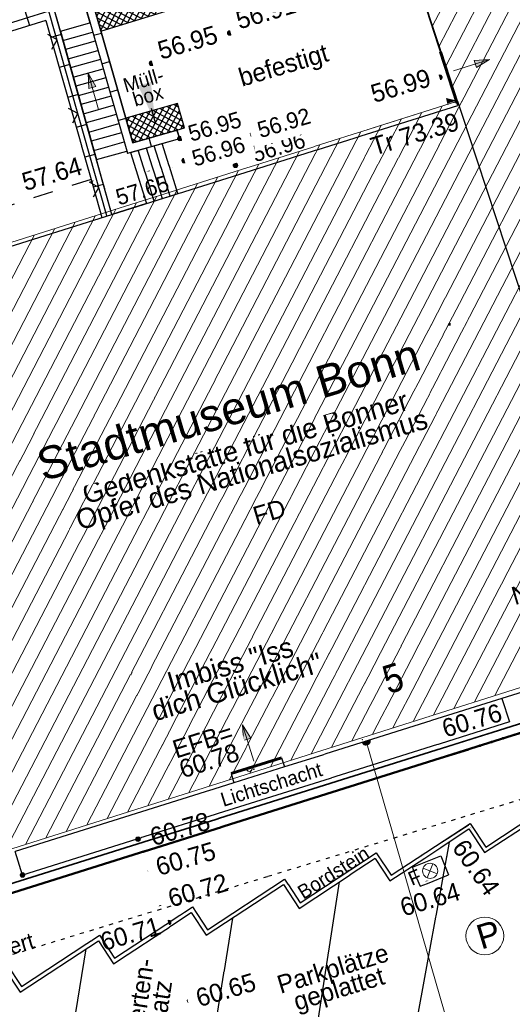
# Model space of a CAD drawing. Header units: metres. Extents: x 32365810 to 32367010, y 5620411 to 5622366.
# Tile 92 of 198: x 32366231 to 32366243, y 5622018 to 5622043. Entities that reach past the tile are written whole.
import ezdxf
from ezdxf import colors
from ezdxf.entities.mleader import LeaderData, LeaderLine
from ezdxf.math import Vec2, Vec3

# ---------------------------------------------------------------- set-up
doc = ezdxf.new("R2010")
doc.units = ezdxf.units.M
for name, pattern in [('1000.100', [0]), ('1000.101', [1, 0.5, -0.5]), ('1000.104', [0.225, 0.075, -0.15]), ('1000.106', [0]), ('1000.110', [0]), ('1000.195', [0]), ('1000.210', [0]), ('1000.325', [0]), ('1600.1047', [0]), ('1600.2013', [0, 0]), ('1600.2028', [0]), ('1600.2505', [0])]:
    doc.linetypes.add(name, pattern=pattern)
doc.layers.get('0').update_dxf_attribs({"color": 1, "linetype": 'CONTINUOUS'})
for name, color, linetype in [('Beschriftung Gebäude', 7, 'CONTINUOUS'), ('Beschriftung Topographie', 7, 'CONTINUOUS'), ('EFB-_ Dachhöhen Bestandsgebäude (NHN)', 7, 'CONTINUOUS'), ('Fahrbahnmarkierung', 7, 'CONTINUOUS'), ('Flurstücke_Grenzpunkte', 11, 'CONTINUOUS'), ('Gebäude', 31, 'CONTINUOUS'), ('Höhen_ gemessen (NHN)', 7, 'CONTINUOUS'), ('Höhentexte_ gemessen (NHN)', 7, 'CONTINUOUS'), ('Lagebezeichnungen', 12, 'CONTINUOUS'), ('Siedlungsflächen - Bauwerke u. Einrichtungen', 51, 'CONTINUOUS'), ('Stromversorgung', 7, 'CONTINUOUS'), ('Symbole Topographie', 7, 'CONTINUOUS'), ('Topgraphie_ weitere örtliche Aufnahme', 7, 'CONTINUOUS'), ('Topographie_ örtl. Aufnahme', 7, 'CONTINUOUS')]:
    doc.layers.add(name, color=color, linetype=linetype)
doc.styles.add('AP-Darstellung unsichtbar', font='Arial.ttf')
doc.styles.add('Arial', font='Arial.ttf')
doc.styles.add('Beschriftung Fahrbahnmarkierung_ grau', font='Century Gothic.ttf')
doc.styles.add('Beschriftung Feuerwehr_Brandschutz_ dünn_ rot', font='Century Gothic.ttf')
doc.styles.add('Beschriftung schwarz_ Stift 0.25', font='Century Gothic.ttf')
doc.styles.add('Beschriftung Topographie_ blau', font='Century Gothic.ttf')
doc.styles.add('Dachhöhe NHN_ Bestand_ gemessen', font='Century Gothic.ttf')
doc.styles.add('Dachhöhe NHN_ Bestand_ gemessen_ schwarz', font='Century Gothic.ttf')
doc.styles.add('Hausnummern NRW', font='Arial.ttf', dxfattribs={"width": 0.85})
doc.styles.add('Höhe NHN_ gemessen_ blau', font='Century Gothic.ttf')
doc.styles.add('Höhe NHN_ gemessen_ schwarz', font='Century Gothic.ttf')
doc.styles.add('Sonstiger Text_ Bezeichnung - N 7 380', font='Arial.ttf')

# ---------------------------------------------------------------- blocks, each defined once
blk = doc.blocks.new('S1000.360')
at = {"lineweight": -2}
blk.add_hatch(color=0, dxfattribs=at).paths.add_polyline_path([(0, 0.25), (0.05, 0.05), (-0.05, 0.05)], flags=0)
at = {"color": 0, "lineweight": -2}
for p, q in [((-0.05, 0.05), (0, 0.25)), ((0, 0.25), (0.05, 0.05)), ((0, 0.25), (0, -0.25)), ((0.05, 0.05), (-0.05, 0.05))]:
    blk.add_line(p, q, dxfattribs=at)
blk = doc.blocks.new('S1000.319')
at = {"color": 0, "lineweight": -2}
blk.add_circle((0, 0), 0.5, dxfattribs=at)
at = {"color": 0, "lineweight": -2, "insert": (-0.19717, -0.320478), "char_height": 0.65, "attachment_point": 7, "line_spacing_factor": 0.69, "style": 'Arial'}
blk.add_mtext('P', dxfattribs=at)
blk = doc.blocks.new('S1000.364', base_point=(0.25, 0))
at = {"color": 0, "lineweight": -2}
for p, q in [((0.075, 0.175), (0.425, -0.175)), ((0.425, 0.175), (0.075, -0.175))]:
    blk.add_line(p, q, dxfattribs=at)
blk.add_circle((0.25, 0), 0.25, dxfattribs=at)
at = {"color": 0, "lineweight": -2, "insert": (-0.5, -0.235), "char_height": 0.47, "attachment_point": 7, "line_spacing_factor": 0.69, "style": 'Arial'}
blk.add_mtext('F', dxfattribs=at)
blk = doc.blocks.new('S1000.474')
at = {"lineweight": -2}
blk.add_hatch(color=0, dxfattribs=at).paths.add_polyline_path([(-0.125, 0), (-0.120741, 0.032352), (-0.108253, 0.0625), (-0.088388, 0.088388), (-0.0625, 0.108253), (-0.032352, 0.120741), (0, 0.125), (0.032352, 0.120741), (0.0625, 0.108253), (0.088388, 0.088388), (0.108253, 0.0625), (0.120741, 0.032352), (0.125, 0), (0, 0)], flags=0)
at = {"color": 0, "lineweight": -2}
for p, q in [((-0.125, 0), (0, 0)), ((0, 0), (0.125, 0))]:
    blk.add_line(p, q, dxfattribs=at)
blk.add_arc((0, 0), 0.125, 0, 180, dxfattribs=at)
for p in [(-0.125, 0), (0, 0), (0.125, 0)]:
    blk.add_point(p, dxfattribs=at)
blk = doc.blocks.new('S1000.15')
at = {"color": 0, "lineweight": -2}
for p, q in [((-0.5, 0.05), (-0.485, 0.1)), ((0.495, 0.05), (-0.5, 0.05)), ((-0.5, -0.05), (-0.5, 0)), ((-0.5, 0), (0.5, 0)), ((-0.485, 0.1), (0.49, 0.1)), ((-0.475, 0.15), (-0.455, 0.2)), ((0.475, 0.15), (-0.475, 0.15)), ((-0.455, 0.2), (0.455, 0.2)), ((-0.43, 0.25), (-0.4, 0.3)), ((0.43, 0.25), (-0.43, 0.25)), ((-0.4, 0.3), (0.395, 0.3)), ((-0.355, 0.35), (-0.295, 0.4)), ((0.36, 0.35), (-0.355, 0.35)), ((-0.295, 0.4), (0.3, 0.4)), ((0.22, 0.45), (-0.215, 0.45)), ((0.3, 0.4), (0.22, 0.45)), ((0.395, 0.3), (0.36, 0.35)), ((0.455, 0.2), (0.43, 0.25)), ((0.49, 0.1), (0.475, 0.15)), ((0.5, 0), (0.495, 0.05)), ((0.495, -0.05), (-0.5, -0.05)), ((-0.475, -0.15), (-0.49, -0.1)), ((-0.49, -0.1), (0.485, -0.1)), ((0.475, -0.15), (-0.475, -0.15)), ((-0.43, -0.25), (-0.455, -0.2)), ((-0.455, -0.2), (0.46, -0.2)), ((0.425, -0.25), (-0.43, -0.25)), ((-0.355, -0.35), (-0.4, -0.3)), ((-0.4, -0.3), (0.395, -0.3)), ((0.345, -0.35), (-0.355, -0.35)), ((-0.205, -0.45), (-0.29, -0.4)), ((-0.29, -0.4), (0.285, -0.4)), ((0.2, -0.45), (-0.205, -0.45)), ((0.285, -0.4), (0.345, -0.35)), ((0.395, -0.3), (0.425, -0.25)), ((0.46, -0.2), (0.475, -0.15)), ((0.485, -0.1), (0.495, -0.05))]:
    blk.add_line(p, q, dxfattribs=at)
blk.add_circle((0, 0), 0.5, dxfattribs=at)
blk = doc.blocks.new('S1000.400')
at = {"lineweight": -2}
blk.add_hatch(color=0, dxfattribs=at).paths.add_polyline_path([(-0.49, 0), (0.49, 0), (0.479292, -0.101877), (0.447637, -0.199301), (0.396418, -0.288015), (0.327874, -0.364141), (0.245, -0.424352), (0.151418, -0.466018), (0.051219, -0.487316), (-0.051219, -0.487316), (-0.151418, -0.466018), (-0.245, -0.424352), (-0.327874, -0.364141), (-0.396418, -0.288015), (-0.447637, -0.199301), (-0.479292, -0.101877)], flags=0)
at = {"color": 0, "lineweight": -2}
blk.add_circle((0, 0), 0.5, dxfattribs=at)
for start, end in [(0, 180), (180, 0)]:
    blk.add_arc((0, 0), 0.49, start, end, dxfattribs=at)
blk = doc.blocks.new('S1000.114', base_point=(0, 0.366025))
at = {"lineweight": -2}
blk.add_hatch(color=0, dxfattribs=at).paths.add_polyline_path([(-0.5, -0.5), (0, 0.366026), (0, -0.5)], flags=0)
at = {"color": 0, "lineweight": -2}
for p, q in [((0, 0.366026), (-0.5, -0.5)), ((0.5, -0.5), (0, 0.366026)), ((-0.5, -0.5), (0, -0.5)), ((0, -0.5), (0.5, -0.5))]:
    blk.add_line(p, q, dxfattribs=at)
blk = doc.blocks.new('Flurgrenze_ Begleitsignatur')
at = {"color": 0, "lineweight": -2}
for p, q in [((-0.29, 0), (-0.12, 0)), ((0.12, 0), (0.29, 0))]:
    blk.add_line(p, q, dxfattribs=at)
for p in [(-0.06, 0), (0, 0), (0.06, 0)]:
    blk.add_point(p, dxfattribs=at)
blk = doc.blocks.new('O315')
at = {"layer": 'Flurstücke_Grenzpunkte', "color": 251, "linetype": '1600.2013', "lineweight": 50, "true_color": 0x566563}
blk.add_line((32366219.31456, 5622017.272382), (32366266.57456, 5622032.149382), dxfattribs=at)
at = {"layer": 'Flurstücke_Grenzpunkte', "color": 251, "lineweight": 50, "true_color": 0x566563, "xscale": 5, "yscale": 5, "zscale": 5, "rotation": 17.473507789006}
blk.add_blockref('Flurgrenze_ Begleitsignatur', (32366242.94456, 5622024.710882), dxfattribs=at)
blk = doc.blocks.new('O805')
at = {"layer": 'Flurstücke_Grenzpunkte', "color": 7, "linetype": '1600.2028', "lineweight": 35}
blk.add_line((32366219.247, 5622017.487), (32366266.507, 5622032.364), dxfattribs=at)
blk = doc.blocks.new('O1900')
at = {"layer": 'Flurstücke_Grenzpunkte', "color": 7, "linetype": '1600.2028', "lineweight": 35}
blk.add_line((32366219.247, 5622017.487), (32366266.507, 5622032.364), dxfattribs=at)
blk = doc.blocks.new('O2790')
at = {"layer": 'Gebäude', "color": 7, "linetype": '1600.2505', "lineweight": 18}
for p, q in [((32366240.584, 5622045.191), (32366242.1, 5622040.587)), ((32366242.1, 5622040.587), (32366214.622, 5622031.897)), ((32366219.767, 5622018.486), (32366265.091, 5622032.865))]:
    blk.add_line(p, q, dxfattribs=at)
at = {"layer": 'Gebäude', "color": 7, "true_color": 0xffffff, "insert": (32366241.901902, 5622035.251295), "char_height": 0.45, "attachment_point": 5, "line_spacing_factor": 0.69, "style": 'AP-Darstellung unsichtbar', "bg_fill": 2}
blk.add_mtext('.', dxfattribs=at)
at = {"layer": 'Gebäude', "color": 7, "lineweight": 18, "insert": (32366236.426341, 5622032.940497), "char_height": 0.8, "attachment_point": 5, "rotation": 16.5124674, "line_spacing_factor": 0.69, "style": 'Sonstiger Text_ Bezeichnung - N 7 380', "bg_fill": 2}
blk.add_mtext('Stadtmuseum Bonn', dxfattribs=at)
at = {"layer": 'Lagebezeichnungen', "color": 7, "lineweight": 18, "insert": (32366240.612, 5622025.954), "char_height": 0.7, "attachment_point": 8, "rotation": 17.4738249, "line_spacing_factor": 0.69, "style": 'Hausnummern NRW', "bg_fill": 2}
blk.add_mtext('5', dxfattribs=at)
blk = doc.blocks.new('*X981')
at = {"color": 142, "linetype": '1000.100', "lineweight": 25, "true_color": 0x0087cd}
for p, q in [((32366236.632037, 5622043.365654, 57.404023), (32366237.113721, 5622044.27939, 59.912141)), ((32366236.801019, 5622043.418157, 57.725497), (32366237.282589, 5622044.331675, 59.992255)), ((32366236.970002, 5622043.470661, 58.046972), (32366237.451456, 5622044.383959, 60.072369)), ((32366237.138985, 5622043.523164, 58.368447), (32366237.620324, 5622044.436244, 60.152482)), ((32366238.147277, 5622043.843857, 60.29093), (32366237.24436, 5622044.319838, 59.974118)), ((32366237.307968, 5622043.575668, 58.689922), (32366237.789191, 5622044.488528, 60.232596)), ((32366238.09001, 5622044.015351, 60.291699), (32366237.413228, 5622044.372123, 60.054232)), ((32366237.476951, 5622043.628172, 59.011397), (32366237.931418, 5622044.490277, 60.293828)), ((32366238.032743, 5622044.186845, 60.292468), (32366237.582096, 5622044.424408, 60.134347)), ((32366237.645934, 5622043.680675, 59.332872), (32366237.986216, 5622044.326177, 60.293092)), ((32366237.975476, 5622044.358339, 60.293237), (32366237.750964, 5622044.476693, 60.214461)), ((32366235.956111, 5622043.15565, 56.91268), (32366236.438252, 5622044.070252, 59.591685)), ((32366236.125091, 5622043.208149, 56.910775), (32366236.607119, 5622044.122536, 59.671799)), ((32366236.294072, 5622043.260649, 56.908871), (32366236.775986, 5622044.174821, 59.751913)), ((32366237.312877, 5622043.577193, 58.699261), (32366236.40002, 5622044.058414, 59.573547)), ((32366236.463054, 5622043.31315, 57.082548), (32366236.944854, 5622044.227106, 59.832027)), ((32366237.481526, 5622043.629593, 59.020102), (32366236.568888, 5622044.110699, 59.653661)), ((32366237.650176, 5622043.681993, 59.340942), (32366236.737756, 5622044.162984, 59.733775)), ((32366237.818825, 5622043.734393, 59.661783), (32366236.906624, 5622044.215269, 59.81389)), ((32366237.987475, 5622043.786793, 59.982624), (32366237.075492, 5622044.267554, 59.894004)), ((32366237.814917, 5622043.733179, 59.654347), (32366238.041014, 5622044.162076, 60.292357)), ((32366235.111208, 5622042.893154, 56.922205), (32366235.593914, 5622043.808829, 59.191115)), ((32366235.280188, 5622042.945653, 56.9203), (32366235.762782, 5622043.861114, 59.271229)), ((32366235.449169, 5622042.998153, 56.918395), (32366235.931649, 5622043.913398, 59.351343)), ((32366236.469629, 5622043.315193, 57.095057), (32366235.555679, 5622043.796991, 59.172976)), ((32366235.61815, 5622043.050652, 56.91649), (32366236.100517, 5622043.965683, 59.431457)), ((32366236.638279, 5622043.367593, 57.415898), (32366235.724547, 5622043.849275, 59.25309)), ((32366235.78713, 5622043.103151, 56.914585), (32366236.269384, 5622044.017967, 59.511571)), ((32366236.806928, 5622043.419993, 57.736739), (32366235.893415, 5622043.90156, 59.333204)), ((32366236.975578, 5622043.472393, 58.057579), (32366236.062283, 5622043.953845, 59.413318)), ((32366237.144227, 5622043.524793, 58.37842), (32366236.231152, 5622044.00613, 59.493433)), ((32366237.9839, 5622043.785682, 59.975822), (32366238.095812, 5622043.997976, 60.291621)), ((32366234.266305, 5622042.630658, 56.931729), (32366234.749577, 5622043.547406, 58.790545)), ((32366234.435285, 5622042.683157, 56.929824), (32366234.918445, 5622043.599691, 58.870659)), ((32366234.604266, 5622042.735657, 56.927919), (32366235.087312, 5622043.651975, 58.950773)), ((32366234.773247, 5622042.788156, 56.926014), (32366235.256179, 5622043.70426, 59.030887)), ((32366235.795017, 5622043.105601, 56.914496), (32366234.880207, 5622043.587852, 58.852519)), ((32366234.942227, 5622042.840655, 56.924109), (32366235.425047, 5622043.756544, 59.111001)), ((32366235.96367, 5622043.157999, 56.912595), (32366235.049075, 5622043.640136, 58.932633)), ((32366236.132324, 5622043.210397, 56.910694), (32366235.217943, 5622043.692421, 59.012747)), ((32366236.300978, 5622043.262794, 56.908793), (32366235.386811, 5622043.744706, 59.092861)), ((32366233.590382, 5622042.420661, 56.939348), (32366234.074107, 5622043.338268, 58.47009)), ((32366233.759363, 5622042.47316, 56.937443), (32366234.242975, 5622043.390553, 58.550204)), ((32366233.928344, 5622042.52566, 56.935538), (32366234.411842, 5622043.442837, 58.630317)), ((32366234.951748, 5622042.843613, 56.924002), (32366234.035867, 5622043.326428, 58.451947)), ((32366234.097324, 5622042.578159, 56.933634), (32366234.58071, 5622043.495122, 58.710431)), ((32366235.120401, 5622042.89601, 56.922101), (32366234.204735, 5622043.378713, 58.532062)), ((32366235.289055, 5622042.948408, 56.9202), (32366234.373603, 5622043.430997, 58.612176)), ((32366235.457709, 5622043.000806, 56.918299), (32366234.542471, 5622043.483282, 58.69229)), ((32366235.626363, 5622043.053204, 56.916397), (32366234.711339, 5622043.535567, 58.772404)), ((32366233.113029, 5622042.855392, 57.738192), (32366233.22977, 5622043.076845, 58.06952)), ((32366233.162786, 5622042.681728, 57.48025), (32366233.398638, 5622043.12913, 58.149634)), ((32366234.108479, 5622042.581624, 56.933508), (32366233.191527, 5622043.065004, 58.051376)), ((32366233.212542, 5622042.508063, 57.222309), (32366233.567505, 5622043.181414, 58.229748)), ((32366233.262298, 5622042.334399, 56.964368), (32366233.736373, 5622043.233699, 58.309862)), ((32366234.277132, 5622042.634022, 56.931607), (32366233.360395, 5622043.117289, 58.131491)), ((32366233.421402, 5622042.368162, 56.941253), (32366233.90524, 5622043.285983, 58.389976)), ((32366234.445786, 5622042.68642, 56.929706), (32366233.529263, 5622043.169574, 58.211605)), ((32366234.61444, 5622042.738817, 56.927804), (32366233.698131, 5622043.221858, 58.291719)), ((32366234.783094, 5622042.791215, 56.925903), (32366233.866999, 5622043.274143, 58.371833)), ((32366233.939825, 5622042.529227, 56.935409), (32366233.076012, 5622042.984594, 57.930093)), ((32366233.771171, 5622042.476829, 56.93731), (32366233.1237, 5622042.81815, 57.682876)), ((32366233.602517, 5622042.424431, 56.939211), (32366233.171387, 5622042.651706, 57.435659)), ((32366233.433863, 5622042.372034, 56.941112), (32366233.219075, 5622042.485261, 57.188442))]:
    blk.add_line(p, q, dxfattribs=at)
blk = doc.blocks.new('*X983')
at = {"color": 142, "linetype": '1000.100', "lineweight": 25, "true_color": 0x0087cd}
for p, q in [((32366234.226328, 5622039.60457, 56.928043), (32366234.659927, 5622040.386349, 56.899181)), ((32366234.396269, 5622039.653254, 56.929502), (32366234.829867, 5622040.435033, 56.89243)), ((32366234.566209, 5622039.701938, 56.930961), (32366234.999808, 5622040.483717, 56.885679)), ((32366235.292822, 5622040.095952, 56.918455), (32366234.732006, 5622040.406998, 56.896317)), ((32366234.736149, 5622039.750622, 56.93242), (32366235.168453, 5622040.530066, 56.879164)), ((32366235.244135, 5622040.265894, 56.903074), (32366234.901947, 5622040.455682, 56.889566)), ((32366235.195449, 5622040.435835, 56.887693), (32366235.071888, 5622040.504366, 56.882815)), ((32366234.664083, 5622039.729976, 56.931801), (32366233.884625, 5622040.162288, 56.92999)), ((32366233.911628, 5622040.068039, 56.929463), (32366233.980165, 5622040.191612, 56.926184)), ((32366233.960315, 5622039.898104, 56.928512), (32366234.150105, 5622040.240297, 56.919433)), ((32366234.009003, 5622039.72817, 56.927561), (32366234.320046, 5622040.288981, 56.912682)), ((32366234.834024, 5622039.77866, 56.93326), (32366234.052242, 5622040.212261, 56.923321)), ((32366234.057691, 5622039.558235, 56.92661), (32366234.489986, 5622040.337665, 56.905931)), ((32366235.003965, 5622039.827345, 56.934719), (32366234.222183, 5622040.260945, 56.91657)), ((32366235.173906, 5622039.876029, 56.93578), (32366234.392124, 5622040.309629, 56.909819)), ((32366235.341508, 5622039.92601, 56.933836), (32366234.562065, 5622040.358313, 56.903068)), ((32366234.90609, 5622039.799306, 56.933879), (32366235.217139, 5622040.360127, 56.894545)), ((32366235.07603, 5622039.847989, 56.935338), (32366235.265824, 5622040.190189, 56.909926)), ((32366234.494142, 5622039.681292, 56.930342), (32366233.933315, 5622039.992344, 56.929039)), ((32366235.245971, 5622039.896674, 56.935017), (32366235.31451, 5622040.02025, 56.925306)), ((32366234.3242, 5622039.632608, 56.928883), (32366233.982005, 5622039.8224, 56.928088)), ((32366234.154259, 5622039.583924, 56.927425), (32366234.030696, 5622039.652456, 56.927137))]:
    blk.add_line(p, q, dxfattribs=at)
blk = doc.blocks.new('*X986')
at = {"color": 142, "linetype": '1000.100', "lineweight": 25, "true_color": 0x0087cd}
for p, q in [((32366237.337731, 5622044.676053), (32366237.430207, 5622044.377385)), ((32366236.638858, 5622044.459671), (32366236.731334, 5622044.161004)), ((32366235.939985, 5622044.243289), (32366236.03246, 5622043.944623)), ((32366234.542239, 5622043.810524), (32366234.634714, 5622043.511862)), ((32366235.241112, 5622044.026906), (32366235.333587, 5622043.728242)), ((32366233.843366, 5622043.594142), (32366233.93584, 5622043.295481)), ((32366233.144493, 5622043.37776), (32366233.236967, 5622043.0791)), ((32366232.88497, 5622042.923773), (32366233.077599, 5622042.978959)), ((32366233.086472, 5622042.220459), (32366233.279104, 5622042.275646)), ((32366233.287975, 5622041.517145), (32366233.48061, 5622041.572333)), ((32366233.489477, 5622040.813831), (32366233.682115, 5622040.86902)), ((32366233.69098, 5622040.110517), (32366233.883621, 5622040.165707)), ((32366234.520211, 5622039.466292), (32366234.462683, 5622039.672299))]:
    blk.add_line(p, q, dxfattribs=at)
blk = doc.blocks.new('*X987')
at = {"color": 142, "linetype": '1000.100', "lineweight": 25, "true_color": 0x0087cd}
for p, q in [((32366231.38311, 5622042.832424), (32366231.49761, 5622042.462628)), ((32366232.285666, 5622042.239023), (32366232.024525, 5622042.165572)), ((32366232.494499, 5622041.496591), (32366232.235574, 5622041.423763)), ((32366232.703333, 5622040.754158), (32366232.446623, 5622040.681953)), ((32366232.912166, 5622040.011725), (32366232.657672, 5622039.940143)), ((32366233.121, 5622039.269292), (32366232.868722, 5622039.198334)), ((32366233.329833, 5622038.526859), (32366233.079771, 5622038.456524))]:
    blk.add_line(p, q, dxfattribs=at)
blk = doc.blocks.new('*X1270')
at = {"color": 253, "linetype": '1600.1047', "lineweight": 18, "true_color": 0xb2b2b2}
for p, q in [((32366242.520483, 5622025.704523), (32366257.635606, 5622054.866656)), ((32366241.509483, 5622025.383784), (32366256.626681, 5622054.549922)), ((32366242.014983, 5622025.544153), (32366257.131143, 5622054.708289)), ((32366241.003982, 5622025.223414), (32366256.122219, 5622054.391555)), ((32366243.025984, 5622025.864893), (32366257.828512, 5622054.423926)), ((32366239.992982, 5622024.902675), (32366255.113294, 5622054.074822)), ((32366240.498482, 5622025.063045), (32366255.617757, 5622054.233189)), ((32366239.487482, 5622024.742306), (32366254.608832, 5622053.916455)), ((32366238.476481, 5622024.421567), (32366253.599907, 5622053.599721)), ((32366238.981981, 5622024.581936), (32366254.10437, 5622053.758088)), ((32366237.970981, 5622024.261197), (32366253.095445, 5622053.441355)), ((32366236.95998, 5622023.940458), (32366252.086521, 5622053.124621)), ((32366237.46548, 5622024.100828), (32366252.590983, 5622053.282988)), ((32366236.45448, 5622023.780089), (32366251.582058, 5622052.966254)), ((32366235.443479, 5622023.459349), (32366250.573134, 5622052.649521)), ((32366235.948979, 5622023.619719), (32366251.077596, 5622052.807887)), ((32366234.432478, 5622023.13861), (32366249.564209, 5622052.332787)), ((32366234.937979, 5622023.29898), (32366250.068672, 5622052.491154)), ((32366233.926978, 5622022.978241), (32366249.059747, 5622052.17442)), ((32366232.915977, 5622022.657502), (32366248.050823, 5622051.857687)), ((32366233.421478, 5622022.817871), (32366248.555285, 5622052.016053)), ((32366241.978286, 5622040.956639), (32366247.54636, 5622051.69932)), ((32366241.650108, 5622041.953295), (32366246.537436, 5622051.382586)), ((32366241.814197, 5622041.454967), (32366247.041898, 5622051.540953)), ((32366241.486019, 5622042.451622), (32366243.622467, 5622046.573545)), ((32366232.410477, 5622022.497132), (32366241.725272, 5622040.468491)), ((32366231.399476, 5622022.176393), (32366240.714896, 5622040.148957)), ((32366231.904977, 5622022.336763), (32366241.220084, 5622040.308724)), ((32366230.893976, 5622022.016024), (32366240.209707, 5622039.989189)), ((32366229.882975, 5622021.695284), (32366239.199331, 5622039.669655)), ((32366230.388476, 5622021.855654), (32366239.704519, 5622039.829422)), ((32366229.377475, 5622021.534915), (32366238.694143, 5622039.509887)), ((32366228.366474, 5622021.214176), (32366237.683767, 5622039.190353)), ((32366228.871975, 5622021.374545), (32366238.188955, 5622039.35012)), ((32366227.860974, 5622021.053806), (32366237.178579, 5622039.030586)), ((32366226.849973, 5622020.733067), (32366236.168202, 5622038.711051)), ((32366227.355474, 5622020.893437), (32366236.67339, 5622038.870818)), ((32366226.344473, 5622020.572698), (32366235.663014, 5622038.551284)), ((32366225.333472, 5622020.251959), (32366234.652638, 5622038.231749)), ((32366225.838973, 5622020.412328), (32366235.157826, 5622038.391517)), ((32366224.827972, 5622020.091589), (32366234.14745, 5622038.071982)), ((32366223.816971, 5622019.77085), (32366233.137073, 5622037.752447)), ((32366224.322472, 5622019.93122), (32366233.642261, 5622037.912215)), ((32366223.311471, 5622019.61048), (32366232.631885, 5622037.59268)), ((32366222.300471, 5622019.289741), (32366231.621509, 5622037.273146)), ((32366222.805971, 5622019.450111), (32366232.126697, 5622037.432913))]:
    blk.add_line(p, q, dxfattribs=at)
blk = doc.blocks.new('S1000.97')
at = {"color": 0, "lineweight": -2}
for p, q in [((-0.5, 0.5), (0, 0)), ((0, 0), (0.5, 0.5))]:
    blk.add_line(p, q, dxfattribs=at)

msp = doc.modelspace()

# ---------------------------------------------------------------- linework, layer by layer
at = {"layer": 'Topographie_ örtl. Aufnahme', "color": 7, "true_color": 0xffffff}
for p in [(32366235.132947, 5622038.434089, 56.948), (32366234.352899, 5622038.187383, 57.631), (32366233.50109, 5622037.917975, 57.653), (32366237.059483, 5622024.039711, 60.772), (32366241.206858, 5622021.903303, 60.706), (32366239.489732, 5622021.571886, 60.702)]:
    msp.add_point(p, dxfattribs=at)
at = {"layer": 'Topographie_ örtl. Aufnahme', "color": 7, "lineweight": 18}
msp.add_point((32366239.748, 5622024.774, 60.763), dxfattribs=at)

# ---------------------------------------------------------------- block references
at = {"layer": 'EFB-_ Dachhöhen Bestandsgebäude (NHN)', "color": 7, "lineweight": 18, "xscale": 0.25, "yscale": 0.25, "zscale": 0.25, "rotation": 287.549697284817}
msp.add_blockref('S1000.114', (32366242.069687, 5622040.598998, 73.39), dxfattribs=at)
at = {"layer": 'EFB-_ Dachhöhen Bestandsgebäude (NHN)', "color": 7, "lineweight": 9, "xscale": 0.1375, "yscale": 0.1375, "zscale": 0.1375, "rotation": 180.000420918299}
msp.add_blockref('S1000.400', (32366236.946, 5622024.051, 60.778), dxfattribs=at)
at = {"layer": 'Höhen_ gemessen (NHN)', "color": 7, "lineweight": 18, "xscale": 0.1125, "yscale": 0.1125, "zscale": 0.1125}
for p in [(32366236.459482, 5622042.276489, 56.906), (32366234.520974, 5622041.526678, 56.946), (32366241.666, 5622041.181, 56.994), (32366235.224824, 5622039.663066, 56.954), (32366236.96534, 5622039.774541, 56.924), (32366235.33, 5622039.115, 56.964), (32366236.602, 5622038.998, 56.959), (32366233.025401, 5622038.647685, 57.645), (32366233.692, 5622038.523, 57.648), (32366243.204189, 5622025.792616, 60.759), (32366242.377546, 5622022.55301, 60.642), (32366234.189, 5622022.307, 60.784), (32366234.493, 5622021.542, 60.748), (32366231.325989, 5622021.416613, 60.775), (32366241.355778, 5622021.210492, 60.645), (32366234.761, 5622020.609, 60.72), (32366234.947456, 5622020.239782, 60.708), (32366235.465, 5622018.308, 60.652)]:
    msp.add_blockref('S1000.15', p, dxfattribs=at)
at = {"layer": 'Stromversorgung', "color": 7, "lineweight": 18, "xscale": 0.800000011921, "yscale": 0.800000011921, "zscale": 0.800000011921, "rotation": 197.456715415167}
msp.add_blockref('S1000.474', (32366239.837028, 5622024.733751, 69.192), dxfattribs=at)
at = {"layer": 'Symbole Topographie', "color": 7, "lineweight": 18}
for name, p, xscale, yscale, zscale, rotation in [('S1000.360', (32366242.451183, 5622041.480013), 1.875, 1.875, 1.875, 287.576621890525), ('S1000.360', (32366233.081796, 5622040.834744), 1.875, 1.875, 1.875, 15.709513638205), ('S1000.360', (32366234.588953, 5622038.803703), 1.875, 1.875, 1.875, 107.410318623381), ('S1000.360', (32366236.918151, 5622024.688876), 1.875, 1.875, 1.875, 17.456735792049), ('S1000.364', (32366241.423456, 5622021.51937, 60.642), 0.7525, 0.7525, 0.7525, 22.826606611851), ('S1000.319', (32366242.778681, 5622019.907418), 0.9375, 0.9375, 0.9375, 16.747273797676)]:
    msp.add_blockref(name, p, dxfattribs=dict(at, xscale=xscale, yscale=yscale, zscale=zscale, rotation=rotation))

# ---------------------------------------------------------------- texts
at = {"layer": 'Beschriftung Gebäude', "color": 7, "lineweight": 25, "insert": (32366236.943558, 5622031.669158), "char_height": 0.5, "attachment_point": 5, "rotation": 16.3352485, "line_spacing_factor": 0.69, "style": 'Beschriftung schwarz_ Stift 0.25', "bg_fill": 2}
msp.add_mtext('Gedenkstätte für die Bonner\\POpfer des Nationalsozialismus', dxfattribs=at)
at = {"layer": 'Beschriftung Topographie', "color": 142, "lineweight": 25, "true_color": 0x0087cd, "char_height": 0.45, "attachment_point": 5, "line_spacing_factor": 0.69, "style": 'Beschriftung Topographie_ blau', "bg_fill": 2}
for s, insert, rotation in [('befestigt', (32366237.809048, 5622041.418968), 16.511743), ('Parkplätze\\Pgeplattet', (32366239.108371, 5622018.787286), 16.8673566)]:
    msp.add_mtext(s, dxfattribs=dict(at, insert=insert, rotation=rotation))
at = {"layer": 'Beschriftung Topographie', "color": 1, "lineweight": 25, "insert": (32366245.033325, 5622028.712709), "char_height": 0.45, "attachment_point": 5, "rotation": 16.5116332, "line_spacing_factor": 0.69, "style": 'Beschriftung Feuerwehr_Brandschutz_ dünn_ rot', "bg_fill": 2}
msp.add_mtext('Notausgang', dxfattribs=at)
at = {"layer": 'Fahrbahnmarkierung', "color": 253, "lineweight": 25, "true_color": 0x999999, "insert": (32366234.97931, 5622017.510586), "char_height": 0.45, "attachment_point": 8, "rotation": 81.2901373, "line_spacing_factor": 0.69, "style": 'Beschriftung Fahrbahnmarkierung_ grau', "bg_fill": 2}
msp.add_mtext('Behinderten-\\PParkplatz', dxfattribs=at)
at = {"layer": 'Höhentexte_ gemessen (NHN)', "color": 142, "lineweight": 25, "true_color": 0x0087cd, "char_height": 0.45, "line_spacing_factor": 0.69, "style": 'Höhe NHN_ gemessen_ blau', "bg_fill": 2}
for s, insert, attachment_point, rotation in [('56.91', (32366236.698148, 5622042.358034, 56.906), 7, 16.5117593), ('56.95', (32366234.75964, 5622041.608223, 56.946), 7, 16.5117593), ('57.64', (32366232.840278, 5622038.780634), 9, 16.4456073), ('60.64', (32366242.319607, 5622022.352819, 60.618), 1, 304.7756143)]:
    msp.add_mtext(s, dxfattribs=dict(at, insert=insert, attachment_point=attachment_point, rotation=rotation))
at = {"layer": 'Höhentexte_ gemessen (NHN)', "color": 7, "lineweight": 25, "char_height": 0.45, "attachment_point": 8, "rotation": 16.5124674, "line_spacing_factor": 0.69, "style": 'Höhe NHN_ gemessen_ schwarz', "bg_fill": 2}
for s, insert in [('56.99', (32366240.759547, 5622040.751182, 56.97)), ('60.78', (32366235.292386, 5622022.338937, 60.76))]:
    msp.add_mtext(s, dxfattribs=dict(at, insert=insert))

# ---------------------------------------------------------------- leaders
at = {"layer": 'Beschriftung Topographie', "color": 142, "lineweight": 25, "true_color": 0x0087cd}
ml = msp.add_multileader_mtext('Standard', dxfattribs=at)
ml.set_content('Müll-\\Pbox', color=256, style='Beschriftung Topographie_ blau')
ml.set_leader_properties(linetype='CONTINUOUS')
ml.build(insert=Vec2(0, 0))
ml.multileader.update_dxf_attribs({"has_dogleg": 0, "dogleg_length": 0, "arrow_head_size": 0})
ctx = ml.context
ctx.base_point, ctx.char_height, ctx.arrow_head_size, ctx.landing_gap_size = Vec3(32366234.270063, 5622041.277946), 0.35, 0, 0
notes = []
notes.append((ctx, [(0, (1, 1, 0), (32366234.520126, 5622040.402969), (0, 0), 0, [(0, [(32366234.618044, 5622040.055335)], 0, [])])]))
ctx.mtext.insert, ctx.mtext.text_direction, ctx.mtext.alignment, ctx.mtext.line_spacing_factor = Vec3(32366234.270063, 5622041.277946), Vec3(0.960271, 0.279071), 2, 0.69
ml = msp.add_multileader_mtext('Standard', dxfattribs=at)
ml.set_content('gepflastert', color=256, style='Beschriftung Topographie_ blau')
ml.set_leader_properties(linetype='CONTINUOUS')
ml.build(insert=Vec2(0, 0))
ml.multileader.update_dxf_attribs({"has_dogleg": 0, "dogleg_length": 0, "arrow_head_size": 0})
ctx = ml.context
ctx.base_point, ctx.char_height, ctx.arrow_head_size, ctx.landing_gap_size = Vec3(32366230.339703, 5622019.647463), 0.4, 0, 0
notes.append((ctx, [(0, (1, 1, 0), (32366230.058234, 5622019.063381), (0, 0), 0, [(0, [(32366229.676794, 5622018.621034)], 0, [])])]))
ctx.mtext.insert, ctx.mtext.text_direction, ctx.mtext.alignment, ctx.mtext.line_spacing_factor = Vec3(32366230.339703, 5622019.647463), Vec3(0.958762, 0.284211), 2, 0.69
for ctx, leaders in notes:
    for number, flags, end, landing, length, lines in leaders:
        leader = LeaderData()
        leader.index, (leader.has_last_leader_line, leader.has_dogleg_vector, leader.attachment_direction) = number, flags
        leader.last_leader_point, leader.dogleg_vector, leader.dogleg_length = Vec3(end), Vec3(landing), length
        for number, points, colour, breaks in lines:
            line = LeaderLine()
            line.index, line.vertices, line.color, line.breaks = number, Vec3.list(points), colors.encode_raw_color(colour), breaks
            leader.lines.append(line)
        ctx.leaders.append(leader)

# ---------------------------------------------------------------- next in the draw order: texts
at = {"layer": 'Beschriftung Gebäude', "color": 7, "lineweight": 25, "insert": (32366236.55267, 5622026.355218), "char_height": 0.5, "attachment_point": 5, "rotation": 16.5116881, "line_spacing_factor": 0.69, "style": 'Beschriftung schwarz_ Stift 0.25', "bg_fill": 2}
msp.add_mtext('Imbiss "Iss\\Pdich Glücklich"', dxfattribs=at)
at = {"layer": 'Beschriftung Topographie', "color": 142, "lineweight": 25, "true_color": 0x0087cd, "char_height": 0.35, "attachment_point": 5, "line_spacing_factor": 0.69, "style": 'Beschriftung Topographie_ blau', "bg_fill": 2}
for s, insert, rotation in [('Lichtschacht', (32366237.491306, 5622023.658882), 17.455631), ('Bordstein', (32366239.03, 5622021.475344), 32.1513014)]:
    msp.add_mtext(s, dxfattribs=dict(at, insert=insert, rotation=rotation))
at = {"layer": 'EFB-_ Dachhöhen Bestandsgebäude (NHN)', "color": 142, "lineweight": 25, "true_color": 0x0087cd, "insert": (32366242.05135, 5622040.31949, 73.366), "char_height": 0.45, "attachment_point": 3, "rotation": 16.9108927, "line_spacing_factor": 0.69, "style": 'Dachhöhe NHN_ Bestand_ gemessen', "bg_fill": 2}
msp.add_mtext('Tr 73.39', dxfattribs=at)
at = {"layer": 'EFB-_ Dachhöhen Bestandsgebäude (NHN)', "color": 7, "lineweight": 25, "insert": (32366237.439429, 5622030.415936), "char_height": 0.45, "attachment_point": 5, "rotation": 16.4383192, "line_spacing_factor": 0.69, "style": 'Dachhöhe NHN_ Bestand_ gemessen_ schwarz', "bg_fill": 2}
msp.add_mtext('FD', dxfattribs=at)
at = {"layer": 'Höhentexte_ gemessen (NHN)', "color": 7, "lineweight": 25, "rotation": 16.5124674, "line_spacing_factor": 0.69, "style": 'Höhe NHN_ gemessen_ schwarz', "bg_fill": 2}
for s, insert, char_height, attachment_point in [('56.96', (32366237.730185, 5622039.259207, 56.935), 0.4, 8), ('56.96', (32366236.239138, 5622039.150555, 56.94), 0.4, 8), ('57.65', (32366234.352899, 5622038.187383, 57.624), 0.4, 8), ('60.75', (32366234.645259, 5622021.604966, 60.724), 0.45, 4), ('60.64', (32366241.357853, 5622021.032351, 60.621), 0.45, 2), ('60.71', (32366234.72095, 5622020.172634, 60.708), 0.45, 6), ('60.65', (32366236.427216, 5622018.349757, 60.628), 0.45, 8)]:
    msp.add_mtext(s, dxfattribs=dict(at, insert=insert, char_height=char_height, attachment_point=attachment_point))
at = {"layer": 'Höhentexte_ gemessen (NHN)', "color": 142, "lineweight": 25, "true_color": 0x0087cd, "insert": (32366243.116947, 5622025.677329), "char_height": 0.45, "attachment_point": 3, "rotation": 16.4485982, "line_spacing_factor": 0.69, "style": 'Höhe NHN_ gemessen_ blau', "bg_fill": 2}
msp.add_mtext('60.76', dxfattribs=at)

# ---------------------------------------------------------------- next in the draw order: texts
at = {"layer": 'EFB-_ Dachhöhen Bestandsgebäude (NHN)', "color": 7, "lineweight": 25, "insert": (32366236.01754, 5622024.031291, 60.754), "char_height": 0.45, "attachment_point": 8, "rotation": 17.6015761, "line_spacing_factor": 0.69, "style": 'Dachhöhe NHN_ Bestand_ gemessen_ schwarz', "bg_fill": 2}
msp.add_mtext('EFB=\\P60.78', dxfattribs=at)
at = {"layer": 'Höhentexte_ gemessen (NHN)', "color": 142, "lineweight": 25, "true_color": 0x0087cd, "char_height": 0.4, "attachment_point": 4, "line_spacing_factor": 0.69, "style": 'Höhe NHN_ gemessen_ blau', "bg_fill": 2}
for s, insert, rotation in [('56.95', (32366235.445539, 5622039.771731), 16.4471108), ('56.92', (32366237.161716, 5622039.859797, 56.9), 16.511743)]:
    msp.add_mtext(s, dxfattribs=dict(at, insert=insert, rotation=rotation))
at = {"layer": 'Höhentexte_ gemessen (NHN)', "color": 7, "lineweight": 25, "insert": (32366235.015623, 5622020.604322, 60.696), "char_height": 0.45, "attachment_point": 7, "rotation": 16.5124674, "line_spacing_factor": 0.69, "style": 'Höhe NHN_ gemessen_ schwarz', "bg_fill": 2}
msp.add_mtext('60.72', dxfattribs=at)

# ---------------------------------------------------------------- next in the draw order: block references
at = {"layer": 'Flurstücke_Grenzpunkte', "color": 7, "true_color": 0xffffff}
msp.add_blockref('O315', (0, 0), dxfattribs=at)

# ---------------------------------------------------------------- next in the draw order: block references
msp.add_blockref('O805', (0, 0), dxfattribs=at)

# ---------------------------------------------------------------- next in the draw order: block references
msp.add_blockref('O1900', (0, 0), dxfattribs=at)

# ---------------------------------------------------------------- next in the draw order: block references
at = {"layer": 'Gebäude', "color": 7, "true_color": 0xffffff}
msp.add_blockref('O2790', (0, 0), dxfattribs=at)

# ---------------------------------------------------------------- next in the draw order: linework, layer by layer
at = {"layer": 'EFB-_ Dachhöhen Bestandsgebäude (NHN)', "color": 7, "linetype": '1000.195', "lineweight": 25}
msp.add_line((32366242.1, 5622040.587), (32366244.799321, 5622032.389326), dxfattribs=at)
at = {"layer": 'Fahrbahnmarkierung', "color": 253, "linetype": '1000.210', "lineweight": 25, "true_color": 0x999999}
for p, q in [((32366241.893851, 5622022.235138, 60.659), (32366240.928572, 5622016.908116, 60.559)), ((32366238.389139, 5622016.141069, 60.58), (32366239.175492, 5622021.245739, 60.641)), ((32366236.524437, 5622020.347854, 60.631), (32366235.728988, 5622015.337559, 60.606)), ((32366232.035591, 5622014.221953, 60.625), (32366232.902909, 5622019.586551, 60.672))]:
    msp.add_line(p, q, dxfattribs=at)
at = {"layer": 'Stromversorgung', "color": 7, "linetype": '1000.325', "lineweight": 18}
msp.add_line((32366244.788827, 5622007.645992, 69.224), (32366239.837028, 5622024.733751, 69.192), dxfattribs=at)
at = {"layer": 'Topgraphie_ weitere örtliche Aufnahme', "color": 142, "linetype": '1000.100', "lineweight": 25, "true_color": 0x0087cd}
for p, q in [((32366242.108742, 5622040.481777, 56.99), (32366240.904314, 5622044.198751, 60.364718)), ((32366233.26642, 5622042.320012, 56.967), (32366236.371303, 5622043.284643, 56.932)), ((32366232.326803, 5622042.092688, 59.981143), (32366233.063707, 5622042.299955, 59.980143)), ((32366233.12868, 5622042.07318, 59.800286), (32366232.390677, 5622041.865604, 59.801286)), ((32366232.454551, 5622041.63852, 59.621429), (32366233.193653, 5622041.846405, 59.620429)), ((32366233.258626, 5622041.61963, 59.440571), (32366232.518425, 5622041.411436, 59.441571)), ((32366232.582299, 5622041.184352, 59.261714), (32366233.323599, 5622041.392855, 59.260714)), ((32366233.388572, 5622041.16608, 59.080857), (32366232.646173, 5622040.957268, 59.081857)), ((32366232.710047, 5622040.730183, 58.902), (32366233.453545, 5622040.939304, 58.901)), ((32366233.518517, 5622040.712529, 58.721143), (32366232.773922, 5622040.503099, 58.722143)), ((32366232.837796, 5622040.276015, 58.542286), (32366233.58349, 5622040.485754, 58.541286)), ((32366233.53864, 5622037.784386, 60.32), (32366242.108742, 5622040.481777, 56.99)), ((32366235.167933, 5622040.531881, 56.903), (32366233.884107, 5622040.164094, 56.954)), ((32366235.342029, 5622039.924193, 56.958), (32366235.167933, 5622040.531881, 56.903)), ((32366233.648463, 5622040.258979, 58.361429), (32366232.90167, 5622040.048931, 58.362429)), ((32366232.965544, 5622039.821847, 58.182571), (32366233.713436, 5622040.032204, 58.181571)), ((32366235.153176, 5622039.87009, 56.96), (32366235.342029, 5622039.924193, 56.958)), ((32366233.778409, 5622039.805429, 58.001714), (32366233.029418, 5622039.594763, 58.002714)), ((32366233.093292, 5622039.367679, 57.822857), (32366233.843382, 5622039.578654, 57.821857)), ((32366234.392373, 5622039.430594, 57.2935), (32366234.784899, 5622038.176637, 57.29)), ((32366234.97996, 5622038.23804, 57.12), (32366234.589746, 5622039.485721, 57.12525)), ((32366234.589839, 5622038.115233, 57.46), (32366234.195, 5622039.375467, 57.46175)), ((32366237.74037, 5622024.324225, 62.805), (32366237.812469, 5622024.096964, 60.772)), ((32366236.493383, 5622023.928619, 62.766), (32366236.564446, 5622023.704621, 60.755))]:
    msp.add_line(p, q, dxfattribs=at)
at = {"layer": 'Topgraphie_ weitere örtliche Aufnahme', "color": 142, "linetype": '1000.110', "lineweight": 25, "true_color": 0x0087cd}
for p, q in [((32366231.982141, 5622042.814663, 60.32), (32366218.803567, 5622038.75351, 60.3855)), ((32366233.415816, 5622037.745697, 60.32), (32366231.982141, 5622042.814663, 60.32))]:
    msp.add_line(p, q, dxfattribs=at)
at = {"layer": 'Topgraphie_ weitere örtliche Aufnahme', "color": 142, "linetype": '1000.106', "lineweight": 60, "true_color": 0x0087cd}
for p, q in [((32366242.090478, 5622040.53814, 58.216), (32366241.679, 5622041.808, 59.613)), ((32366237.74037, 5622024.324225, 62.805), (32366236.493383, 5622023.928619, 62.766))]:
    msp.add_line(p, q, dxfattribs=at)
at = {"layer": 'Topographie_ örtl. Aufnahme', "color": 142, "linetype": '1000.100', "lineweight": 25, "true_color": 0x0087cd}
for p, q in [((32366232.785948, 5622043.265708, 60.19), (32366232.997773, 5622042.526455, 60.16)), ((32366232.786628, 5622043.266965, 60.101), (32366233.923346, 5622039.299641, 57.635)), ((32366233.53864, 5622037.784386, 60.32), (32366232.059802, 5622043.041927, 60.103)), ((32366232.263891, 5622042.320043, 60.161), (32366232.061028, 5622043.04126, 60.19)), ((32366233.064263, 5622043.025601, 60.32), (32366234.058214, 5622039.556409, 57.64)), ((32366234.0589, 5622039.557645, 56.94), (32366233.065494, 5622043.024935, 56.94)), ((32366231.904481, 5622042.587399, 60.318), (32366218.997653, 5622038.629569, 60.434)), ((32366231.904481, 5622042.587399, 60.318), (32366233.025401, 5622038.647685, 57.645)), ((32366232.263891, 5622042.320043, 60.161), (32366232.997773, 5622042.526455, 60.16)), ((32366232.263891, 5622042.320043, 60.161), (32366233.158129, 5622039.140866, 57.643)), ((32366233.923346, 5622039.299641, 57.635), (32366235.224824, 5622039.663066, 56.954)), ((32366233.997914, 5622039.319425, 57.63), (32366235.226116, 5622039.662389, 56.954)), ((32366234.058214, 5622039.556409, 57.64), (32366235.153176, 5622039.87009, 56.96)), ((32366235.153811, 5622039.871312, 56.96), (32366234.0589, 5622039.557645, 56.94)), ((32366235.224824, 5622039.663066, 56.954), (32366235.153176, 5622039.87009, 56.96)), ((32366235.226116, 5622039.662389, 56.954), (32366235.153811, 5622039.871312, 56.96)), ((32366235.17502, 5622038.299444, 56.95), (32366234.787419, 5622039.539887, 56.957)), ((32366233.158129, 5622039.140866, 57.643), (32366233.907393, 5622039.351608, 57.642)), ((32366233.907393, 5622039.351608, 57.642), (32366233.922636, 5622039.298405, 57.635)), ((32366233.922636, 5622039.298405, 57.635), (32366233.997914, 5622039.319425, 57.63)), ((32366233.997914, 5622039.319425, 57.63), (32366234.394779, 5622038.05383, 57.63)), ((32366233.53961, 5622037.784629, 57.63), (32366233.158129, 5622039.140866, 57.643)), ((32366233.025401, 5622038.647685, 57.645), (32366233.292992, 5622037.707008, 60.32)), ((32366234.589839, 5622038.115233, 57.46), (32366234.784899, 5622038.176637, 57.29)), ((32366234.784899, 5622038.176637, 57.29), (32366234.97996, 5622038.23804, 57.12)), ((32366234.97996, 5622038.23804, 57.12), (32366235.17502, 5622038.299444, 56.95)), ((32366234.394779, 5622038.05383, 57.63), (32366233.53961, 5622037.784629, 57.63)), ((32366234.394779, 5622038.05383, 57.63), (32366234.589839, 5622038.115233, 57.46)), ((32366214.561707, 5622031.81157, 60.567), (32366233.53864, 5622037.784386, 60.32)), ((32366245.128336, 5622026.397698, 60.766), (32366243.204189, 5622025.792616, 60.759)), ((32366243.204189, 5622025.792616, 60.759), (32366237.812469, 5622024.096964, 60.772)), ((32366243.204189, 5622025.792616, 60.759), (32366243.38754, 5622025.209592, 60.748)), ((32366243.38754, 5622025.209592, 60.748), (32366231.325989, 5622021.416613, 60.775)), ((32366237.812469, 5622024.096964, 60.772), (32366236.564446, 5622023.704621, 60.755)), ((32366236.564446, 5622023.704621, 60.755), (32366231.142639, 5622021.999636, 60.784)), ((32366242.800937, 5622022.110587, 60.704), (32366244.726168, 5622023.375796, 60.728)), ((32366242.772293, 5622021.972126, 60.623), (32366244.697524, 5622023.237335, 60.649)), ((32366240.455383, 5622021.409455, 60.699781), (32366242.415273, 5622022.69744, 60.716)), ((32366242.415273, 5622022.69744, 60.716), (32366242.800937, 5622022.110587, 60.704)), ((32366241.288745, 5622021.83748, 60.641), (32366242.386629, 5622022.558979, 60.643)), ((32366242.386629, 5622022.558979, 60.643), (32366242.772293, 5622021.972126, 60.623)), ((32366231.325989, 5622021.416613, 60.775), (32366231.142639, 5622021.999636, 60.784)), ((32366238.205242, 5622020.727754, 60.69), (32366240.089579, 5622021.966089, 60.707604)), ((32366240.089579, 5622021.966089, 60.707604), (32366240.455383, 5622021.409455, 60.699781)), ((32366240.426739, 5622021.270993, 60.632), (32366241.288745, 5622021.83748, 60.641)), ((32366240.984885, 5622021.613196, 60.654), (32366241.689453, 5622021.893153, 60.656)), ((32366241.689453, 5622021.893153, 60.656), (32366241.878221, 5622021.418083, 60.648)), ((32366240.060935, 5622021.827627, 60.645), (32366239.442514, 5622021.421218, 60.632)), ((32366240.060935, 5622021.827627, 60.645), (32366240.426739, 5622021.270993, 60.632)), ((32366241.089624, 5622021.3496, 60.649), (32366240.984885, 5622021.613196, 60.654)), ((32366238.176597, 5622020.589292, 60.621), (32366239.442514, 5622021.421218, 60.632)), ((32366241.089624, 5622021.3496, 60.649), (32366241.173653, 5622021.138126, 60.644989)), ((32366241.355778, 5622021.210492, 60.645), (32366241.878221, 5622021.418083, 60.648)), ((32366235.879015, 5622019.9237, 60.646), (32366237.789091, 5622021.17895, 60.626)), ((32366235.907659, 5622020.062162, 60.694), (32366237.817735, 5622021.317411, 60.701)), ((32366237.789091, 5622021.17895, 60.626), (32366238.176597, 5622020.589292, 60.621)), ((32366237.817735, 5622021.317411, 60.701), (32366238.205242, 5622020.727754, 60.69)), ((32366241.173653, 5622021.138126, 60.644989), (32366241.355778, 5622021.210492, 60.645)), ((32366233.606077, 5622019.358265, 60.715), (32366235.536527, 5622020.626903, 60.699)), ((32366235.536527, 5622020.626903, 60.699), (32366235.907659, 5622020.062162, 60.694)), ((32366233.577433, 5622019.219803, 60.658), (32366235.507883, 5622020.488442, 60.633)), ((32366235.507883, 5622020.488442, 60.633), (32366235.879015, 5622019.9237, 60.646)), ((32366231.299403, 5622018.652008, 60.719), (32366233.234492, 5622019.923695, 60.72)), ((32366233.234492, 5622019.923695, 60.72), (32366233.606077, 5622019.358265, 60.715)), ((32366231.270759, 5622018.513546, 60.648), (32366233.205848, 5622019.785234, 60.652)), ((32366233.205848, 5622019.785234, 60.652), (32366233.577433, 5622019.219803, 60.658)), ((32366230.927523, 5622019.217886, 60.732), (32366231.299403, 5622018.652008, 60.719)), ((32366230.898879, 5622019.079425, 60.662), (32366231.270759, 5622018.513546, 60.648))]:
    msp.add_line(p, q, dxfattribs=at)
at = {"layer": 'Topographie_ örtl. Aufnahme', "color": 142, "linetype": '1000.101', "lineweight": 25, "true_color": 0x0087cd}
msp.add_line((32366233.025401, 5622038.647685, 57.645), (32366220.753686, 5622034.733128, 57.637), dxfattribs=at)
at = {"layer": 'Topographie_ örtl. Aufnahme', "color": 142, "linetype": '1000.104', "lineweight": 25, "true_color": 0x0087cd}
for p, q in [((32366245.152, 5622023.738, 60.731), (32366237.388, 5622021.375, 60.701)), ((32366237.388, 5622021.375, 60.701), (32366229.409, 5622018.935, 60.735))]:
    msp.add_line(p, q, dxfattribs=at)

# ---------------------------------------------------------------- next in the draw order: block references
at = {"layer": 'Siedlungsflächen - Bauwerke u. Einrichtungen', "color": 7, "true_color": 0xffffff}
msp.add_blockref('*X1270', (0, 0), dxfattribs=at)
at = {"layer": 'Topgraphie_ weitere örtliche Aufnahme', "color": 7, "true_color": 0xffffff}
for name in ['*X981', '*X983']:
    msp.add_blockref(name, (0, 0), dxfattribs=at)
at = {"layer": 'Topgraphie_ weitere örtliche Aufnahme', "color": 7, "lineweight": 25, "xscale": 0.375, "yscale": 0.375, "zscale": 0.375, "rotation": 105.792697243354}
for p in [(32366232.181879, 5622042.10846, 60.32), (32366232.698978, 5622040.28018, 60.32), (32366233.216078, 5622038.4519, 60.32)]:
    msp.add_blockref('S1000.97', p, dxfattribs=at)
at = {"layer": 'Topographie_ örtl. Aufnahme', "color": 7, "true_color": 0xffffff}
for name in ['*X986', '*X987']:
    msp.add_blockref(name, (0, 0), dxfattribs=at)

doc.saveas('drawing.dxf')
